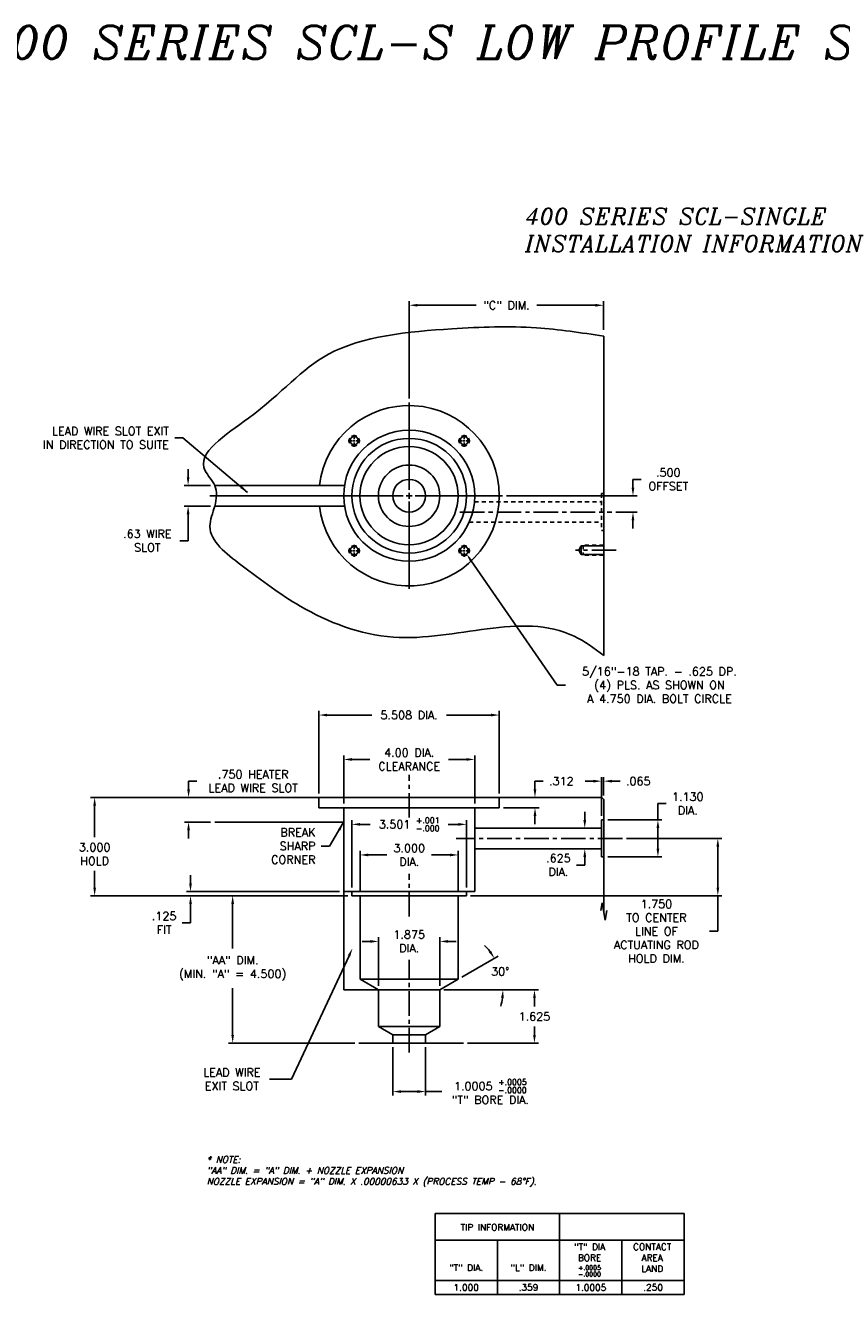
# Model space of a CAD drawing. Extents: x 78 to 191, y 63 to 102.
# Tile 2 of 4: x 107 to 132, y 63 to 102. Entities that reach past the tile are written whole.
import ezdxf
from ezdxf.enums import TextEntityAlignment as Align

# ---------------------------------------------------------------- set-up
doc = ezdxf.new("R2010")
doc.units = 0
doc.header["$MEASUREMENT"] = 0
doc.linetypes.add('CENTER2', pattern=[1.125, 0.75, -0.125, 0.125, -0.125])
doc.linetypes.add('HIDDEN2', pattern=[0.1875, 0.125, -0.0625])
doc.layers.get('DEFPOINTS').update_dxf_attribs({"linetype": 'CONTINUOUS'})
for name, color, linetype in [('DIMENSIONS', 4, 'CONTINUOUS'), ('INFO_BOX_SOLID', 7, 'CONTINUOUS'), ('INFO_BOX_TEXT', 4, 'CONTINUOUS'), ('NP_SHAPE_SOLID', 6, 'CONTINUOUS'), ('SCV200_BORE_CENTER', 22, 'CENTER2'), ('SCV200_BORE_HIDDEN', 10, 'HIDDEN2'), ('SCV200_BORE_SOLID', 1, 'CONTINUOUS'), ('SCV200_BORE_TAPS_SOLID', 1, 'CONTINUOUS'), ('SCV400_BORE_CENTER', 22, 'CENTER2'), ('SCV400_BORE_SOLID', 1, 'CONTINUOUS'), ('SCV_BORE_SOLID', 1, 'CONTINUOUS'), ('TAP', 1, 'CONTINUOUS'), ('TAP_HIDDEN', 1, 'HIDDEN2')]:
    doc.layers.add(name, color=color, linetype=linetype)
doc.styles.add('ITALIC', font='italic.shx')
doc.styles.add('ROMANS', font='romans.shx')
doc.dimstyles.new('CATALOG', dxfattribs={"dimscale": 2, "dimtxt": 0.125, "dimasz": 0.125, "dimexe": 0.0625, "dimexo": 0.0625, "dimgap": 0.09, "dimtad": 0, "dimtih": 1, "dimtoh": 1, "dimdec": 3, "dimzin": 4, "dimtxsty": 'ROMANS', "dimcen": 0, "dimclrd": 256, "dimclre": 256, "dimclrt": 256, "dimazin": 3, "dimtfac": 0.7, "dimtdec": 3, "dimtofl": 0, "dimtmove": 0, "dimatfit": 3, "dimtolj": 1, "dimtzin": 4})

# ---------------------------------------------------------------- blocks, each defined once
blk = doc.blocks.new('*D41')
at = {"layer": 'DEFPOINTS', "color": 0}
for p in [(120.254, 85.608), (120.326, 85.505)]:
    blk.add_point(p, dxfattribs=at)
at = {"layer": 'DIMENSIONS'}
for p, q in [((123.094, 81.505), (120.468, 85.3)), ((123.344, 81.505), (123.094, 81.505))]:
    blk.add_line(p, q, dxfattribs=at)
blk.add_solid([(120.502, 85.323), (120.434, 85.276), (120.326, 85.505)], dxfattribs=at)
at = {"layer": 'DIMENSIONS', "insert": (126.215, 81.505), "char_height": 0.25, "attachment_point": 5, "style": 'ROMANS'}
blk.add_mtext('\\A1;5/16"-18 TAP. - .625 DP.\\P(4) PLS. AS SHOWN ON\\PA 4.750 DIA. BOLT CIRCLE', dxfattribs=at)
blk = doc.blocks.new('*D42')
at = {"layer": 'DEFPOINTS', "color": 0}
for p in [(111.898, 75.196), (116.575, 75.196), (116.824, 75.071)]:
    blk.add_point(p, dxfattribs=at)
at = {"layer": 'DIMENSIONS'}
for p, q in [((111.898, 75.446), (111.898, 75.696)), ((116.45, 75.196), (111.773, 75.196)), ((116.699, 75.071), (111.773, 75.071)), ((111.898, 74.821), (111.898, 74.244)), ((111.898, 74.244), (111.648, 74.244))]:
    blk.add_line(p, q, dxfattribs=at)
for points in [[(111.857, 75.446), (111.94, 75.446), (111.898, 75.196)], [(111.857, 74.821), (111.94, 74.821), (111.898, 75.071)]]:
    blk.add_solid(points, dxfattribs=at)
at = {"layer": 'DIMENSIONS', "insert": (111.093, 74.244), "char_height": 0.25, "attachment_point": 5, "style": 'ROMANS'}
blk.add_mtext('\\A1;.125 \\PFIT', dxfattribs=at)
blk = doc.blocks.new('*D43')
at = {"layer": 'DEFPOINTS', "color": 0}
for p in [(115.809, 78.071), (108.971, 75.071), (116.824, 75.071)]:
    blk.add_point(p, dxfattribs=at)
at = {"layer": 'DIMENSIONS'}
for p, q in [((115.684, 78.071), (108.846, 78.071)), ((108.971, 77.821), (108.971, 76.855)), ((108.971, 75.321), (108.971, 75.828)), ((116.699, 75.071), (108.846, 75.071))]:
    blk.add_line(p, q, dxfattribs=at)
for points in [[(108.93, 77.821), (109.013, 77.821), (108.971, 78.071)], [(108.93, 75.321), (109.013, 75.321), (108.971, 75.071)]]:
    blk.add_solid(points, dxfattribs=at)
at = {"layer": 'DIMENSIONS', "insert": (108.971, 76.342), "char_height": 0.25, "attachment_point": 5, "style": 'ROMANS'}
blk.add_mtext('\\A1;3.000 \\PHOLD', dxfattribs=at)
blk = doc.blocks.new('*D44')
at = {"layer": 'DEFPOINTS', "color": 0}
for p in [(121.326, 80.589), (115.818, 78.071), (121.326, 78.071)]:
    blk.add_point(p, dxfattribs=at)
at = {"layer": 'DIMENSIONS'}
for p, q in [((115.818, 78.196), (115.818, 80.714)), ((121.326, 78.196), (121.326, 80.714)), ((116.068, 80.589), (117.434, 80.589)), ((121.076, 80.589), (119.71, 80.589))]:
    blk.add_line(p, q, dxfattribs=at)
for points in [[(116.068, 80.631), (116.068, 80.548), (115.818, 80.589)], [(121.076, 80.631), (121.076, 80.548), (121.326, 80.589)]]:
    blk.add_solid(points, dxfattribs=at)
at = {"layer": 'DIMENSIONS', "insert": (118.572, 80.589), "char_height": 0.25, "attachment_point": 5, "style": 'ROMANS'}
blk.add_mtext('\\A1;5.508 DIA.', dxfattribs=at)
blk = doc.blocks.new('*D45')
at = {"layer": 'DEFPOINTS', "color": 0}
for p in [(120.575, 79.233), (116.575, 77.759), (120.575, 77.759)]:
    blk.add_point(p, dxfattribs=at)
at = {"layer": 'DIMENSIONS'}
for p, q in [((116.575, 77.884), (116.575, 79.358)), ((116.825, 79.233), (117.377, 79.233)), ((120.325, 79.233), (119.773, 79.233)), ((120.575, 77.884), (120.575, 79.358))]:
    blk.add_line(p, q, dxfattribs=at)
for points in [[(116.825, 79.275), (116.825, 79.191), (116.575, 79.233)], [(120.325, 79.275), (120.325, 79.191), (120.575, 79.233)]]:
    blk.add_solid(points, dxfattribs=at)
at = {"layer": 'DIMENSIONS', "insert": (118.575, 79.233), "char_height": 0.25, "attachment_point": 5, "style": 'ROMANS'}
blk.add_mtext('\\A1;4.00 DIA.\\PCLEARANCE', dxfattribs=at)
blk = doc.blocks.new('*D46')
at = {"layer": 'DEFPOINTS', "color": 0}
for p in [(120.325, 77.251), (116.824, 75.196), (120.325, 75.196)]:
    blk.add_point(p, dxfattribs=at)
at = {"layer": 'DIMENSIONS'}
for p, q in [((116.824, 75.321), (116.824, 77.376)), ((117.074, 77.251), (117.381, 77.251)), ((120.075, 77.251), (119.769, 77.251)), ((120.325, 75.321), (120.325, 77.376))]:
    blk.add_line(p, q, dxfattribs=at)
for points in [[(117.074, 77.293), (117.074, 77.209), (116.824, 77.251)], [(120.075, 77.293), (120.075, 77.209), (120.325, 77.251)]]:
    blk.add_solid(points, dxfattribs=at)
at = {"layer": 'DIMENSIONS', "insert": (118.575, 77.251), "char_height": 0.25, "attachment_point": 5, "style": 'ROMANS'}
blk.add_mtext('\\A1;\\A1;3.501 {\\H0.7x;\\S+.001^ -.000;}', dxfattribs=at)
blk = doc.blocks.new('*D47')
at = {"layer": 'DEFPOINTS', "color": 0}
for p in [(120.075, 76.317), (117.075, 75.071), (120.075, 75.071)]:
    blk.add_point(p, dxfattribs=at)
at = {"layer": 'DIMENSIONS'}
for p, q in [((117.075, 75.196), (117.075, 76.442)), ((120.075, 75.196), (120.075, 76.442)), ((117.325, 76.317), (117.897, 76.317)), ((119.825, 76.317), (119.257, 76.317))]:
    blk.add_line(p, q, dxfattribs=at)
for points in [[(117.325, 76.359), (117.325, 76.275), (117.075, 76.317)], [(119.825, 76.359), (119.825, 76.275), (120.075, 76.317)]]:
    blk.add_solid(points, dxfattribs=at)
at = {"layer": 'DIMENSIONS', "insert": (118.577, 76.317), "char_height": 0.25, "attachment_point": 5, "style": 'ROMANS'}
blk.add_mtext('\\A1;3.000 \\PDIA.', dxfattribs=at)
blk = doc.blocks.new('*D48')
at = {"layer": 'DEFPOINTS', "color": 0}
for p in [(112.7, 78.071), (111.839, 77.321), (112.637, 77.321)]:
    blk.add_point(p, dxfattribs=at)
at = {"layer": 'DIMENSIONS'}
for p, q in [((111.839, 78.321), (111.839, 78.571)), ((111.839, 78.571), (112.089, 78.571)), ((112.575, 78.071), (111.714, 78.071)), ((112.512, 77.321), (111.714, 77.321)), ((111.839, 77.071), (111.839, 76.821))]:
    blk.add_line(p, q, dxfattribs=at)
for points in [[(111.797, 78.321), (111.881, 78.321), (111.839, 78.071)], [(111.797, 77.071), (111.881, 77.071), (111.839, 77.321)]]:
    blk.add_solid(points, dxfattribs=at)
at = {"layer": 'DIMENSIONS', "insert": (113.811, 78.571), "char_height": 0.25, "attachment_point": 5, "style": 'ROMANS'}
blk.add_mtext('\\A1;.750 HEATER\\PLEAD WIRE SLOT', dxfattribs=at)
blk = doc.blocks.new('*D49')
at = {"layer": 'DEFPOINTS', "color": 0}
for p in [(125.085, 76.821), (120.325, 75.071), (127.998, 75.071)]:
    blk.add_point(p, dxfattribs=at)
at = {"layer": 'DIMENSIONS'}
for p, q in [((125.21, 76.821), (128.123, 76.821)), ((127.998, 76.571), (127.998, 75.321)), ((120.45, 75.071), (128.123, 75.071)), ((127.998, 75.071), (127.998, 73.986)), ((127.998, 73.986), (127.748, 73.986))]:
    blk.add_line(p, q, dxfattribs=at)
for points in [[(127.956, 76.571), (128.04, 76.571), (127.998, 76.821)], [(127.956, 75.321), (128.04, 75.321), (127.998, 75.071)]]:
    blk.add_solid(points, dxfattribs=at)
at = {"layer": 'DIMENSIONS', "insert": (126.122, 73.986), "char_height": 0.25, "attachment_point": 5, "style": 'ROMANS'}
blk.add_mtext('\\A1;1.750 \\PTO CENTER\\PLINE OF\\PACTUATING ROD\\PHOLD DIM.', dxfattribs=at)
blk = doc.blocks.new('*D50')
at = {"layer": 'DEFPOINTS', "color": 0}
for p in [(123.151, 77.133), (123.935, 77.133), (123.151, 76.508)]:
    blk.add_point(p, dxfattribs=at)
at = {"layer": 'DIMENSIONS'}
for p, q in [((123.935, 77.383), (123.935, 77.633)), ((123.276, 77.133), (124.06, 77.133)), ((123.276, 76.508), (124.06, 76.508)), ((123.935, 76.008), (123.685, 76.008)), ((123.935, 76.258), (123.935, 76.008))]:
    blk.add_line(p, q, dxfattribs=at)
for points in [[(123.894, 77.383), (123.977, 77.383), (123.935, 77.133)], [(123.894, 76.258), (123.977, 76.258), (123.935, 76.508)]]:
    blk.add_solid(points, dxfattribs=at)
at = {"layer": 'DIMENSIONS', "insert": (123.13, 76.008), "char_height": 0.25, "attachment_point": 5, "style": 'ROMANS'}
blk.add_mtext('\\A1;.625 \\PDIA.', dxfattribs=at)
blk = doc.blocks.new('*D51')
at = {"layer": 'DEFPOINTS', "color": 0}
for p in [(124.512, 78.57), (124.512, 78.008), (124.447, 77.386)]:
    blk.add_point(p, dxfattribs=at)
at = {"layer": 'DIMENSIONS'}
for p, q in [((124.447, 77.511), (124.447, 78.695)), ((124.512, 78.133), (124.512, 78.695)), ((124.197, 78.57), (123.947, 78.57)), ((124.762, 78.57), (125.012, 78.57))]:
    blk.add_line(p, q, dxfattribs=at)
for points in [[(124.197, 78.612), (124.197, 78.528), (124.447, 78.57)], [(124.762, 78.612), (124.762, 78.528), (124.512, 78.57)]]:
    blk.add_solid(points, dxfattribs=at)
at = {"layer": 'DIMENSIONS', "insert": (125.567, 78.57), "char_height": 0.25, "attachment_point": 5, "style": 'ROMANS'}
blk.add_mtext('\\A1;.065 ', dxfattribs=at)
blk = doc.blocks.new('*D52')
at = {"layer": 'DEFPOINTS', "color": 0}
for p in [(124.512, 77.386), (124.512, 76.256), (126.168, 76.256)]:
    blk.add_point(p, dxfattribs=at)
at = {"layer": 'DIMENSIONS'}
for p, q in [((126.168, 77.386), (126.168, 77.886)), ((126.168, 77.886), (126.418, 77.886)), ((124.637, 77.386), (126.293, 77.386)), ((126.168, 76.506), (126.168, 77.136)), ((124.637, 76.256), (126.293, 76.256))]:
    blk.add_line(p, q, dxfattribs=at)
for points in [[(126.127, 77.136), (126.21, 77.136), (126.168, 77.386)], [(126.127, 76.506), (126.21, 76.506), (126.168, 76.256)]]:
    blk.add_solid(points, dxfattribs=at)
at = {"layer": 'DIMENSIONS', "insert": (127.081, 77.886), "char_height": 0.25, "attachment_point": 5, "style": 'ROMANS'}
blk.add_mtext('\\A1;1.130 \\PDIA.', dxfattribs=at)
blk = doc.blocks.new('*D17')
at = {"layer": 'DEFPOINTS', "color": 0}
for p in [(121.329, 78.071), (122.415, 78.071), (121.326, 77.759)]:
    blk.add_point(p, dxfattribs=at)
at = {"layer": 'DIMENSIONS'}
for p, q in [((122.415, 78.321), (122.415, 78.571)), ((122.415, 78.571), (122.665, 78.571)), ((121.454, 78.071), (122.54, 78.071)), ((121.451, 77.759), (122.54, 77.759)), ((122.415, 77.509), (122.415, 77.259))]:
    blk.add_line(p, q, dxfattribs=at)
for points in [[(122.373, 78.321), (122.457, 78.321), (122.415, 78.071)], [(122.373, 77.509), (122.457, 77.509), (122.415, 77.759)]]:
    blk.add_solid(points, dxfattribs=at)
at = {"layer": 'DIMENSIONS', "insert": (123.22, 78.571), "char_height": 0.25, "attachment_point": 5, "style": 'ROMANS'}
blk.add_mtext('\\A1;.312 ', dxfattribs=at)
blk = doc.blocks.new('*D18')
at = {"layer": 'DEFPOINTS', "color": 0}
for p in [(112.637, 87.602), (111.825, 86.972), (112.637, 86.972)]:
    blk.add_point(p, dxfattribs=at)
at = {"layer": 'DIMENSIONS'}
for p, q in [((111.825, 87.852), (111.825, 88.102)), ((112.512, 87.602), (111.7, 87.602)), ((112.512, 86.972), (111.7, 86.972)), ((111.825, 86.722), (111.825, 85.914)), ((111.825, 85.914), (111.575, 85.914))]:
    blk.add_line(p, q, dxfattribs=at)
for points in [[(111.783, 87.852), (111.866, 87.852), (111.825, 87.602)], [(111.783, 86.722), (111.866, 86.722), (111.825, 86.972)]]:
    blk.add_solid(points, dxfattribs=at)
at = {"layer": 'DIMENSIONS', "insert": (110.579, 85.914), "char_height": 0.25, "attachment_point": 5, "style": 'ROMANS'}
blk.add_mtext('\\A1;.63 WIRE\\PSLOT', dxfattribs=at)
blk = doc.blocks.new('*D19')
at = {"layer": 'DEFPOINTS', "color": 0}
for p in [(124.512, 93.104), (124.512, 92.225), (118.575, 90.131)]:
    blk.add_point(p, dxfattribs=at)
at = {"layer": 'DIMENSIONS'}
for p, q in [((118.575, 90.256), (118.575, 93.229)), ((118.825, 93.104), (120.62, 93.104)), ((124.262, 93.104), (122.468, 93.104)), ((124.512, 92.35), (124.512, 93.229))]:
    blk.add_line(p, q, dxfattribs=at)
for points in [[(118.825, 93.146), (118.825, 93.063), (118.575, 93.104)], [(124.262, 93.146), (124.262, 93.063), (124.512, 93.104)]]:
    blk.add_solid(points, dxfattribs=at)
at = {"layer": 'DIMENSIONS', "insert": (121.544, 93.104), "char_height": 0.25, "attachment_point": 5, "style": 'ROMANS'}
blk.add_mtext('\\A1;"C" DIM.', dxfattribs=at)
blk = doc.blocks.new('*D20')
at = {"layer": 'DEFPOINTS', "color": 0}
for p in [(121.419, 87.287), (125.407, 87.287), (124.762, 86.787)]:
    blk.add_point(p, dxfattribs=at)
at = {"layer": 'DIMENSIONS'}
for p, q in [((125.407, 87.537), (125.407, 87.787)), ((125.407, 87.787), (125.657, 87.787)), ((121.544, 87.287), (125.532, 87.287)), ((124.887, 86.787), (125.532, 86.787)), ((125.407, 86.537), (125.407, 86.287))]:
    blk.add_line(p, q, dxfattribs=at)
for points in [[(125.365, 87.537), (125.449, 87.537), (125.407, 87.287)], [(125.365, 86.537), (125.449, 86.537), (125.407, 86.787)]]:
    blk.add_solid(points, dxfattribs=at)
at = {"layer": 'DIMENSIONS', "insert": (126.486, 87.787), "char_height": 0.25, "attachment_point": 5, "style": 'ROMANS'}
blk.add_mtext('\\A1;.500 \\POFFSET', dxfattribs=at)
blk = doc.blocks.new('*D54')
at = {"layer": 'DEFPOINTS', "color": 0}
for p in [(116.843, 73.462), (116.896, 73.575)]:
    blk.add_point(p, dxfattribs=at)
at = {"layer": 'DIMENSIONS'}
for p, q in [((114.977, 69.467), (116.737, 73.235)), ((114.306, 69.467), (114.977, 69.467))]:
    blk.add_line(p, q, dxfattribs=at)
blk.add_solid([(116.699, 73.253), (116.775, 73.217), (116.843, 73.462)], dxfattribs=at)
at = {"layer": 'DIMENSIONS', "insert": (113.161, 69.467), "char_height": 0.25, "attachment_point": 5, "style": 'ROMANS'}
blk.add_mtext('\\A1;LEAD WIRE\\PEXIT SLOT', dxfattribs=at)
blk = doc.blocks.new('*D55')
at = {"layer": 'DEFPOINTS', "color": 0}
for p in [(118.075, 70.571), (119.075, 70.571), (119.075, 69.09)]:
    blk.add_point(p, dxfattribs=at)
at = {"layer": 'DIMENSIONS'}
for p, q in [((118.075, 70.446), (118.075, 68.965)), ((119.075, 70.446), (119.075, 68.965)), ((118.325, 69.09), (118.825, 69.09)), ((119.075, 69.09), (119.575, 69.09))]:
    blk.add_line(p, q, dxfattribs=at)
for points in [[(118.325, 69.132), (118.325, 69.048), (118.075, 69.09)], [(118.825, 69.132), (118.825, 69.048), (119.075, 69.09)]]:
    blk.add_solid(points, dxfattribs=at)
at = {"layer": 'DIMENSIONS', "insert": (121.053, 69.09), "char_height": 0.25, "attachment_point": 5, "style": 'ROMANS'}
blk.add_mtext('\\A1;\\A1;1.0005 {\\H0.7x;\\S+.0005^ -.0000;\\P}"T" BORE DIA.', dxfattribs=at)
blk = doc.blocks.new('*D56')
at = {"layer": 'DEFPOINTS', "color": 0}
for p in [(117.637, 73.676), (117.637, 72.196), (119.512, 72.196)]:
    blk.add_point(p, dxfattribs=at)
at = {"layer": 'DIMENSIONS'}
for p, q in [((117.387, 73.676), (117.137, 73.676)), ((117.637, 72.321), (117.637, 73.801)), ((119.512, 72.321), (119.512, 73.801)), ((119.762, 73.676), (120.012, 73.676))]:
    blk.add_line(p, q, dxfattribs=at)
for points in [[(117.387, 73.718), (117.387, 73.634), (117.637, 73.676)], [(119.762, 73.718), (119.762, 73.634), (119.512, 73.676)]]:
    blk.add_solid(points, dxfattribs=at)
at = {"layer": 'DIMENSIONS', "insert": (118.575, 73.676), "char_height": 0.25, "attachment_point": 5, "style": 'ROMANS'}
blk.add_mtext('\\A1;1.875 \\PDIA.', dxfattribs=at)
blk = doc.blocks.new('*D57')
at = {"layer": 'DEFPOINTS', "color": 0}
for p in [(119.512, 72.196), (122.399, 72.196), (120.233, 70.571)]:
    blk.add_point(p, dxfattribs=at)
at = {"layer": 'DIMENSIONS'}
for p, q in [((119.637, 72.196), (122.524, 72.196)), ((122.399, 71.946), (122.399, 71.688)), ((122.399, 70.821), (122.399, 71.078)), ((120.358, 70.571), (122.524, 70.571))]:
    blk.add_line(p, q, dxfattribs=at)
for points in [[(122.358, 71.946), (122.441, 71.946), (122.399, 72.196)], [(122.358, 70.821), (122.441, 70.821), (122.399, 70.571)]]:
    blk.add_solid(points, dxfattribs=at)
at = {"layer": 'DIMENSIONS', "insert": (122.399, 71.383), "char_height": 0.25, "attachment_point": 5, "style": 'ROMANS'}
blk.add_mtext('\\A1;1.625 ', dxfattribs=at)
blk = doc.blocks.new('*D58')
at = {"layer": 'DEFPOINTS', "color": 0}
for p in [(120.075, 72.521), (121.408, 72.53), (117.637, 72.196), (119.512, 72.196), (119.512, 72.196)]:
    blk.add_point(p, dxfattribs=at)
at = {"layer": 'DIMENSIONS'}
for p, q in [((120.183, 72.583), (121.288, 73.221)), ((119.637, 72.196), (121.563, 72.196))]:
    blk.add_line(p, q, dxfattribs=at)
for start, end in [(37.4465, 44.8927), (345.1077, 352.5538)]:
    blk.add_arc((119.512, 72.196), 1.925, start, end, dxfattribs=at)
for points in [[(121.075, 73.389), (121.006, 73.343), (121.18, 73.158)], [(121.38, 71.949), (121.463, 71.944), (121.438, 72.196)]]:
    blk.add_solid(points, dxfattribs=at)
at = {"layer": 'DIMENSIONS', "insert": (121.354, 72.758), "char_height": 0.25, "attachment_point": 5, "style": 'ROMANS'}
blk.add_mtext('\\A1;30° ', dxfattribs=at)
blk = doc.blocks.new('*D59')
at = {"layer": 'DEFPOINTS', "color": 0}
for p in [(116.824, 75.071), (113.185, 70.571), (117.04, 70.571)]:
    blk.add_point(p, dxfattribs=at)
at = {"layer": 'DIMENSIONS'}
for p, q in [((116.699, 75.071), (113.06, 75.071)), ((113.185, 74.821), (113.185, 73.455)), ((113.185, 70.821), (113.185, 72.25)), ((116.915, 70.571), (113.06, 70.571))]:
    blk.add_line(p, q, dxfattribs=at)
for points in [[(113.144, 74.821), (113.227, 74.821), (113.185, 75.071)], [(113.144, 70.821), (113.227, 70.821), (113.185, 70.571)]]:
    blk.add_solid(points, dxfattribs=at)
at = {"layer": 'DIMENSIONS', "insert": (113.185, 72.853), "char_height": 0.25, "attachment_point": 5, "style": 'ROMANS'}
blk.add_mtext('\\A1;"AA" DIM.\\P(MIN. "A" = 4.500)', dxfattribs=at)

msp = doc.modelspace()

# ---------------------------------------------------------------- linework, layer by layer
at = {"layer": 'DIMENSIONS'}
for p, q in [((118.575, 87.4675), (118.575, 90.1315)), ((118.395, 87.2875), (112.4869, 87.2875)), ((118.485, 87.2875), (118.665, 87.2875)), ((118.575, 87.1975), (118.575, 87.3775)), ((118.755, 87.2875), (121.419, 87.2875)), ((118.575, 87.1075), (118.575, 84.4435))]:
    msp.add_line(p, q, dxfattribs=at)
at = {"layer": 'INFO_BOX_SOLID'}
for p, q in [((119.3642, 65.3677), (119.3642, 62.8889)), ((119.3642, 65.3677), (126.9729, 65.3677)), ((123.1686, 65.3677), (123.1686, 62.8889)), ((126.9729, 65.3677), (126.9729, 62.8889)), ((119.3642, 64.5525), (126.9729, 64.5525)), ((121.2664, 64.5525), (121.2664, 62.8889)), ((125.0707, 64.5525), (125.0707, 62.8889)), ((119.3642, 63.3236), (126.9729, 63.3236)), ((119.3642, 62.8889), (126.9729, 62.8889))]:
    msp.add_line(p, q, dxfattribs=at)
at = {"layer": 'NP_SHAPE_SOLID'}
for p, q in [((124.5125, 92.1625), (124.5125, 82.4125)), ((112.7, 78.0708), (124.455, 78.0708)), ((124.455, 78.0708), (124.5125, 78.0083)), ((124.5125, 78.0083), (124.5125, 74.592)), ((112.6375, 77.3208), (116.545, 77.3208)), ((124.4251, 74.6241), (124.466, 74.8558)), ((124.466, 74.8558), (124.559, 74.3282)), ((124.559, 74.3282), (124.6112, 74.6241)), ((117.0404, 70.5708), (120.233, 70.5708))]:
    msp.add_line(p, q, dxfattribs=at)
msp.add_arc((116.545, 77.2908), 0.03, 0, 90, dxfattribs=at)
msp.add_open_spline([(124.5125, 92.1625), (123.8272, 92.2649), (122.2844, 92.4956), (119.5093, 92.395), (115.977, 92.0506), (114.3341, 89.9506), (111.8363, 88.463), (112.743, 87.5978), (112.6684, 86.9629), (112.2785, 86.0536), (113.7233, 84.965), (115.3642, 83.7152), (118.8753, 82.3244), (122.4065, 83.9559), (124.2173, 82.6288), (124.5125, 82.4125)], degree=3, knots=[0, 0, 0, 0, 2.0664958, 4.6528004, 8.4960678, 11.6229247, 13.7043153, 14.2375948, 14.8675948, 15.5018971, 17.0134642, 19.2209609, 22.2193474, 27.7365318, 28.8108477, 28.8108477, 28.8108477, 28.8108477], dxfattribs=at)
at = {"layer": 'SCV200_BORE_CENTER'}
for p, q in [((120.1234, 86.7875), (124.7625, 86.7875)), ((118.575, 77.4579), (118.575, 78.7661)), ((125.0849, 76.8208), (120.0085, 76.8208)), ((118.575, 74.4326), (118.575, 75.7408))]:
    msp.add_line(p, q, dxfattribs=at)
at = {"layer": 'SCV200_BORE_HIDDEN'}
for p, q in [((124.4425, 87.3525), (124.4425, 86.2225)), ((124.4425, 87.3525), (124.5125, 87.3525)), ((120.5662, 87.1), (124.4425, 87.1)), ((120.4025, 86.475), (124.4425, 86.475)), ((124.4425, 86.2225), (124.5125, 86.2225))]:
    msp.add_line(p, q, dxfattribs=at)
at = {"layer": 'SCV200_BORE_SOLID'}
for p, q in [((112.6375, 87.6025), (116.6105, 87.6025)), ((112.6375, 86.9725), (116.6105, 86.9725)), ((115.8181, 77.7588), (115.8181, 78.0708)), ((121.3261, 77.7588), (121.3261, 78.0708)), ((115.8181, 77.7588), (121.3261, 77.7588)), ((120.575, 75.1958), (120.575, 77.7588)), ((124.4475, 77.3858), (124.4475, 76.8208)), ((124.4475, 77.3858), (124.5125, 77.3858)), ((120.575, 77.1333), (124.4475, 77.1333)), ((124.4475, 76.2558), (124.4475, 76.8208)), ((120.575, 76.5083), (124.4475, 76.5083)), ((124.4475, 76.2558), (124.5125, 76.2558)), ((116.575, 75.1958), (120.575, 75.1958)), ((116.8245, 75.0708), (116.8245, 75.1958)), ((116.8245, 75.0708), (120.3255, 75.0708)), ((120.3255, 75.0708), (120.3255, 75.1958))]:
    msp.add_line(p, q, dxfattribs=at)
for centre, radius in [((118.575, 87.2875), 2), ((118.575, 87.2875), 1.7505), ((118.5711, 87.2875), 1.5), ((118.5711, 87.2875), 0.9375), ((118.575, 87.2875), 0.5002)]:
    msp.add_circle(centre, radius, dxfattribs=at)
msp.add_arc((118.5711, 87.2875), 2.754, 186.55845, 173.44155, dxfattribs=at)
at = {"layer": 'SCV200_BORE_TAPS_SOLID'}
for p, q in [((116.8394, 88.9668), (116.7112, 88.9668)), ((116.8675, 88.9668), (116.9237, 88.9668)), ((116.8956, 89.0231), (116.8956, 89.1512)), ((116.8956, 88.9387), (116.8956, 88.995)), ((116.8956, 88.9106), (116.8956, 88.7825)), ((116.9519, 88.9668), (117.08, 88.9668)), ((120.1981, 88.9668), (120.07, 88.9668)), ((120.2262, 88.9668), (120.2825, 88.9668)), ((120.2544, 89.0231), (120.2544, 89.1512)), ((120.2544, 88.9387), (120.2544, 88.995)), ((120.2544, 88.9106), (120.2544, 88.7825)), ((120.3106, 88.9668), (120.4387, 88.9668)), ((116.8956, 85.6643), (116.8956, 85.7925)), ((120.2544, 85.6643), (120.2544, 85.7925)), ((116.8394, 85.6081), (116.7112, 85.6081)), ((116.8675, 85.6081), (116.9237, 85.6081)), ((116.8956, 85.58), (116.8956, 85.6362)), ((116.8956, 85.5518), (116.8956, 85.4237)), ((116.9519, 85.6081), (117.08, 85.6081)), ((120.1981, 85.6081), (120.07, 85.6081)), ((120.2262, 85.6081), (120.2825, 85.6081)), ((120.2544, 85.58), (120.2544, 85.6362)), ((120.2544, 85.5518), (120.2544, 85.4237)), ((120.3106, 85.6081), (120.4387, 85.6081))]:
    msp.add_line(p, q, dxfattribs=at)
for centre in [(116.8956, 88.9668), (120.2544, 88.9668), (116.8956, 85.6081), (120.2544, 85.6081)]:
    msp.add_circle(centre, 0.125, dxfattribs=at)
for centre, start, end in [((116.8956, 88.9668), 150, 210), ((116.8956, 88.9668), 60, 120), ((116.8956, 88.9668), 240.00001, 299.99999), ((116.8956, 88.9668), 329.99993, 29.99992), ((120.2544, 88.9668), 150, 210), ((120.2544, 88.9668), 60, 120), ((120.2544, 88.9668), 240.00001, 299.99999), ((120.2544, 88.9668), 329.99993, 29.99992), ((116.8956, 85.6081), 150, 210), ((116.8956, 85.6081), 60, 120), ((116.8956, 85.6081), 329.99993, 29.99992), ((120.2544, 85.6081), 150, 210), ((120.2544, 85.6081), 60, 120), ((120.2544, 85.6081), 329.99993, 29.99992), ((116.8956, 85.6081), 240.00001, 299.99999), ((120.2544, 85.6081), 240.00001, 299.99999)]:
    msp.add_arc(centre, 0.1562, start, end, dxfattribs=at)
at = {"layer": 'SCV400_BORE_CENTER'}
msp.add_line((118.575, 70.2824), (118.575, 73.1084), dxfattribs=at)
at = {"layer": 'SCV400_BORE_SOLID'}
for p, q in [((116.575, 72.1958), (116.575, 77.7588)), ((117.075, 75.0708), (117.075, 72.5206)), ((120.075, 75.0708), (120.075, 72.5206)), ((120.075, 72.5206), (117.075, 72.5206)), ((119.5125, 72.1958), (120.075, 72.5206)), ((116.575, 72.1958), (117.6375, 72.1958)), ((117.6375, 71.0733), (117.6375, 72.1958)), ((117.6375, 72.1958), (119.5125, 72.1958)), ((119.5125, 71.0733), (119.5125, 72.1958)), ((118.0747, 70.8208), (117.6375, 71.0733)), ((117.6375, 71.0733), (119.5125, 71.0733)), ((119.0752, 70.8208), (119.5125, 71.0733)), ((118.0747, 70.5708), (118.0747, 70.8208)), ((118.0747, 70.8208), (119.0752, 70.8208)), ((119.0752, 70.5708), (119.0752, 70.8208))]:
    msp.add_line(p, q, dxfattribs=at)
at = {"layer": 'SCV_BORE_SOLID'}
msp.add_line((117.6375, 72.1958), (117.075, 72.5206), dxfattribs=at)
at = {"layer": 'TAP'}
for p, q in [((123.825, 85.754), (123.7496, 85.6235)), ((124.5125, 85.754), (123.825, 85.754)), ((123.825, 85.754), (123.825, 85.493)), ((123.825, 85.493), (123.7496, 85.6235)), ((124.5125, 85.493), (123.825, 85.493))]:
    msp.add_line(p, q, dxfattribs=at)
at = {"layer": 'TAP', "linetype": 'CENTER2'}
msp.add_line((124.897, 85.6235), (123.6535, 85.6235), dxfattribs=at)
at = {"layer": 'TAP_HIDDEN'}
for p, q in [((124.5125, 85.7797), (123.8875, 85.7797)), ((123.8875, 85.7797), (123.8875, 85.4672)), ((124.5125, 85.4672), (123.8875, 85.4672))]:
    msp.add_line(p, q, dxfattribs=at)

# ---------------------------------------------------------------- texts
at = {"layer": 'DIMENSIONS', "style": 'ITALIC'}
for s, insert, char_height, width, attachment_point in [('400 SERIES SCL-S LOW PROFILE SINGLE INFORMATION', (126.4257, 101.6342), 1, 48.2857, 2), ('400 SERIES SCL-SINGLE\\PINSTALLATION INFORMATION', (122.1187, 96.0721), 0.5, 35.1429, 1), ('* NOTE:\\P"AA" DIM. = "A" DIM. + NOZZLE EXPANSION\\PNOZZLE EXPANSION = "A" DIM. X .00000633 X (PROCESS TEMP - 68°F).', (112.3892, 66.6471), 0.2, 13.396191, 4)]:
    msp.add_mtext(s, dxfattribs=dict(at, insert=insert, char_height=char_height, width=width, attachment_point=attachment_point))
at = {"layer": 'DIMENSIONS', "char_height": 0.25, "attachment_point": 6, "style": 'ROMANS'}
for s, insert in [('LEAD WIRE SLOT EXIT\\PIN DIRECTION TO SUITE', (111.2379, 89.0537)), ('BREAK\\PSHARP\\PCORNER', (115.7119, 76.5895))]:
    msp.add_mtext(s, dxfattribs=dict(at, insert=insert))
at = {"layer": 'INFO_BOX_TEXT', "style": 'ROMANS'}
for s, p in [('TIP INFORMATION', (121.2664, 64.8447)), ('"T" DIA.', (120.3153, 63.6112)), ('"L" DIM.', (122.2175, 63.6112)), ('1.000', (120.3153, 63.0097)), ('.359', (122.2175, 63.0097)), ('1.0005', (124.1196, 63.0063)), ('.250', (126.0218, 63.0097))]:
    msp.add_text(s, height=0.2, dxfattribs=at).set_placement(p, align=Align.CENTER)
at = {"layer": 'INFO_BOX_TEXT', "char_height": 0.2, "attachment_point": 2, "style": 'ROMANS'}
for s, insert, width in [('\\A1;"T" DIA BORE\\P{\\H0.7x;\\S+.0005^ -.0000;}', (124.0815, 64.4479), 1.1735), ('CONTACT\\PAREA\\PLAND', (125.9932, 64.4479), 1.455564)]:
    msp.add_mtext(s, dxfattribs=dict(at, insert=insert, width=width))

# ---------------------------------------------------------------- dimensions: what is measured, and where the dimension line sits
at = {"layer": 'DIMENSIONS'}
for base, p1, p2, text, picture, middle in [((124.5125, 93.1043), (118.575, 90.1315), (124.5125, 92.225), '"C" DIM.', '*D19', (121.5437, 93.1043)), ((121.3261, 80.5894), (115.8181, 78.0708), (121.3261, 78.0708), '<>DIA.', '*D44', (118.5721, 80.5894)), ((120.3255, 77.251), (116.8245, 75.1958), (120.3255, 75.1958), '\\A1;<>{\\H0.7x;\\S+.001^ -.000;}', '*D46', (118.575, 77.251)), ((117.6375, 73.6761), (119.5125, 72.1958), (117.6375, 72.1958), '<>\\PDIA.', '*D56', (118.575, 73.6761))]:
    dim = msp.add_linear_dim(base=base, p1=p1, p2=p2, text=text, dimstyle='CATALOG', override={"dimpost": ' '}, dxfattribs=at)
    dim.commit()
    dim.dimension.update_dxf_attribs({"geometry": picture, "text_midpoint": middle})
for base, p1, p2, text, override, picture, middle in [((111.8247, 86.9725), (112.6375, 87.6025), (112.6375, 86.9725), '<>WIRE\\PSLOT', {"dimdec": 2, "dimpost": ' '}, '*D18', (110.5792, 85.9138)), ((111.839, 77.3208), (112.7, 78.0708), (112.6375, 77.3208), '<>HEATER\\PLEAD WIRE SLOT', {"dimpost": ' '}, '*D48', (113.8107, 78.5708)), ((108.9712, 75.0708), (115.8095, 78.0708), (116.8245, 75.0708), '<>\\PHOLD', {"dimpost": ' '}, '*D43', (108.9712, 76.3416)), ((126.1684, 76.2558), (124.5125, 77.3858), (124.5125, 76.2558), '<>\\PDIA.', {"dimpost": ' '}, '*D52', (127.0805, 77.8858)), ((123.9352, 77.1333), (123.1515, 76.5083), (123.1515, 77.1333), '<>\\PDIA.', {"dimpost": ' '}, '*D50', (123.1302, 76.0083)), ((127.9982, 75.0708), (125.0849, 76.8208), (120.3255, 75.0708), '<>\\PTO CENTER\\PLINE OF\\PACTUATING ROD\\PHOLD DIM.', {"dimpost": ' '}, '*D49', (126.1217, 73.9858)), ((111.8982, 75.1958), (116.8245, 75.0708), (116.575, 75.1958), '<>\\PFIT', {"dimpost": ' '}, '*D42', (111.0932, 74.2437)), ((113.1854, 70.5708), (116.8245, 75.0708), (117.0404, 70.5708), '"AA" DIM.\\P(MIN. "A" = 4.500)', {"dimpost": ' '}, '*D59', (113.1854, 72.8525))]:
    dim = msp.add_linear_dim(base=base, p1=p1, p2=p2, angle=90, text=text, dimstyle='CATALOG', override=override, dxfattribs=at)
    dim.commit()
    dim.dimension.update_dxf_attribs({"geometry": picture, "text_midpoint": middle, "dimtype": 160})
dim = msp.add_linear_dim(base=(125.407, 87.2875), p1=(124.7625, 86.7875), p2=(121.419, 87.2875), angle=90, text='<>\\POFFSET', dimstyle='CATALOG', override={"dimpost": ' '}, dxfattribs=at)
dim.commit()
dim.dimension.update_dxf_attribs({"geometry": '*D20', "text_midpoint": (126.4859, 87.7875)})
for center, mpoint, text, picture, middle in [((120.2544, 85.6081), (120.3255, 85.5053), '5/16"-18 TAP. - .625 DP.\\P(4) PLS. AS SHOWN ON\\PA 4.750 DIA. BOLT CIRCLE', '*D41', (126.2145, 81.505)), ((116.8956, 73.5748), (116.8427, 73.4616), 'LEAD WIRE\\PEXIT SLOT', '*D54', (113.1613, 69.4673))]:
    dim = msp.add_radius_dim(center=center, mpoint=mpoint, text=text, dimstyle='CATALOG', override={"dimpost": ' '}, dxfattribs=at)
    dim.commit()
    dim.dimension.update_dxf_attribs({"geometry": picture, "text_midpoint": middle, "dimtype": 164})
for base, p1, p2, text, override, picture, middle in [((120.575, 79.233), (116.575, 77.7588), (120.575, 77.7588), '<>DIA.\\PCLEARANCE', {"dimdec": 2, "dimpost": ' '}, '*D45', (118.575, 79.233)), ((120.075, 76.3171), (117.075, 75.0708), (120.075, 75.0708), '<>\\PDIA.', {"dimpost": ' '}, '*D47', (118.5773, 76.3171)), ((119.0752, 69.09), (118.0747, 70.5708), (119.0752, 70.5708), '\\A1;1.0005 {\\H0.7x;\\S+.0005^ -.0000;\\P}"T" BORE DIA.', {"dimpost": ' '}, '*D55', (121.0529, 69.09))]:
    dim = msp.add_linear_dim(base=base, p1=p1, p2=p2, text=text, dimstyle='CATALOG', override=override, dxfattribs=at)
    dim.commit()
    dim.dimension.update_dxf_attribs({"geometry": picture, "text_midpoint": middle, "dimtype": 160})
dim = msp.add_linear_dim(base=(122.415, 78.0708), p1=(121.3261, 77.7588), p2=(121.329, 78.0708), angle=90, dimstyle='CATALOG', override={"dimpost": ' '}, dxfattribs=at)
dim.commit()
dim.dimension.update_dxf_attribs({"geometry": '*D17', "text_midpoint": (123.22, 78.5708), "dimtype": 160})
dim = msp.add_linear_dim(base=(124.5125, 78.5701), p1=(124.4475, 77.3858), p2=(124.5125, 78.0083), dimstyle='CATALOG', override={"dimpost": ' '}, dxfattribs=at)
dim.commit()
dim.dimension.update_dxf_attribs({"geometry": '*D51', "text_midpoint": (125.5675, 78.5701)})
dim = msp.add_angular_dim_2l(base=(121.4083, 72.5301), line1=((117.6375, 72.1958), (119.5125, 72.1958)), line2=((119.5125, 72.1958), (120.075, 72.5206)), dimstyle='CATALOG', override={"dimdec": 0, "dimpost": ' ', "dimazin": 1}, dxfattribs=at)
dim.commit()
dim.dimension.update_dxf_attribs({"geometry": '*D58', "text_midpoint": (121.3537, 72.7577), "dimtype": 162})
dim = msp.add_linear_dim(base=(122.3992, 72.1958), p1=(120.233, 70.5708), p2=(119.5125, 72.1958), angle=90, dimstyle='CATALOG', override={"dimpost": ' '}, dxfattribs=at)
dim.commit()
dim.dimension.update_dxf_attribs({"geometry": '*D57', "text_midpoint": (122.3992, 71.3833)})

# ---------------------------------------------------------------- leaders
at = {"layer": 'DIMENSIONS', "annotation_type": 0, "has_hookline": 1, "hookline_direction": 1}
for points, text_width in [([(113.6384, 87.3892), (111.6679, 89.0537), (111.4179, 89.0537)], 4.381), ([(116.5634, 77.2946), (116.1419, 76.5895), (115.8919, 76.5895)], 1.4286)]:
    msp.add_leader(points, dimstyle='CATALOG', dxfattribs=dict(at, text_width=text_width))

doc.saveas('drawing.dxf')
